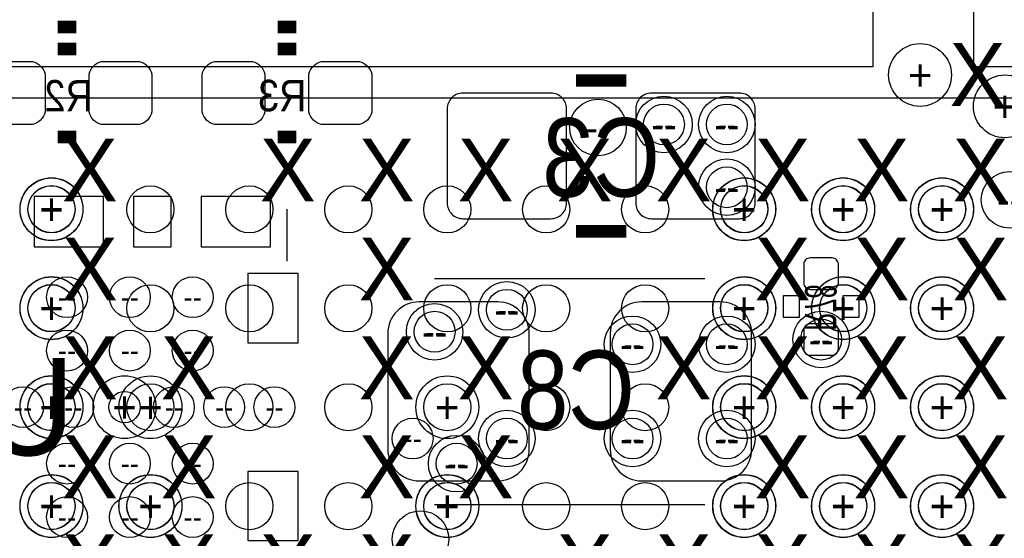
# Model space of a CAD drawing. Extents: x -22 to 398, y -34 to 263.
# Tile 18 of 48: x 27.37 to 35.33, y 29.5 to 33.7. Entities that reach past the tile are written whole.
import ezdxf
from ezdxf.enums import TextEntityAlignment as Align

# ---------------------------------------------------------------- set-up
doc = ezdxf.new("R2010")
doc.units = 0
for name, color, linetype in [('ASSY_BOT', 211, 'CONTINUOUS'), ('BOT', 153, 'CONTINUOUS'), ('DRILL', 254, 'CONTINUOUS'), ('SILK_BOT', 120, 'CONTINUOUS'), ('SILK_TOP', 211, 'CONTINUOUS'), ('TOP', 5, 'CONTINUOUS')]:
    doc.layers.add(name, color=color, linetype=linetype)

# ---------------------------------------------------------------- blocks, each defined once
blk = doc.blocks.new('FIGURE_CIRCLE')
blk.add_circle((0, 0), 0.5)

msp = doc.modelspace()

# ---------------------------------------------------------------- linework, layer by layer
at = {"layer": 'BOT'}
for points in [[(27.171904, 33.35782), (27.476704, 33.35782, -0.294587), (27.578304, 33.25622), (27.578304, 32.95142, -0.294587), (27.476704, 32.84982), (27.171904, 32.84982, -0.294587), (27.070304, 32.95142), (27.070304, 33.25622, -0.294587)], [(28.035504, 33.35782), (28.340304, 33.35782, -0.294587), (28.441904, 33.25622), (28.441904, 32.95142, -0.294587), (28.340304, 32.84982), (28.035504, 32.84982, -0.294587), (27.933904, 32.95142), (27.933904, 33.25622, -0.294587)], [(29.254704, 32.84982), (28.949904, 32.84982, -0.294587), (28.848304, 32.95142), (28.848304, 33.25622, -0.294587), (28.949904, 33.35782), (29.254704, 33.35782, -0.294587), (29.356304, 33.25622), (29.356304, 32.95142, -0.294587)], [(30.118304, 32.84982), (29.813504, 32.84982, -0.294587), (29.711904, 32.95142), (29.711904, 33.25622, -0.294587), (29.813504, 33.35782), (30.118304, 33.35782, -0.294587), (30.219904, 33.25622), (30.219904, 32.95142, -0.294587)], [(30.829504, 32.97682), (30.829504, 32.21482, 0.414214), (30.956504, 32.08782), (31.667704, 32.08782, 0.414214), (31.794704, 32.21482), (31.794704, 32.97682, 0.414214), (31.667704, 33.10382), (30.956504, 33.10382, 0.414214)], [(32.353504, 32.97682), (32.353504, 32.21482, 0.414214), (32.480504, 32.08782), (33.191704, 32.08782, 0.414214), (33.318704, 32.21482), (33.318704, 32.97682, 0.414214), (33.191704, 33.10382), (32.480504, 33.10382, 0.414214)], [(33.941004, 31.51632, 0.414214), (33.991804, 31.56712), (33.991804, 31.71952, 0.414214), (33.941004, 31.77032), (33.763204, 31.77032, 0.414214), (33.712404, 31.71952), (33.712404, 31.56712, 0.414214), (33.763204, 31.51632)], [(30.349444, 31.16072), (30.349444, 30.22092, 0.414214), (30.603444, 29.96692), (31.238444, 29.96692, 0.414214), (31.492444, 30.22092), (31.492444, 31.16072, 0.414214), (31.238444, 31.41472), (30.603444, 31.41472, 0.414214)], [(32.147764, 31.16072), (32.147764, 30.22092, 0.414214), (32.401764, 29.96692), (33.036764, 29.96692, 0.414214), (33.290764, 30.22092), (33.290764, 31.16072, 0.414214), (33.036764, 31.41472), (32.401764, 31.41472, 0.414214)], [(33.763204, 31.23692, 0.414214), (33.712404, 31.18612), (33.712404, 31.03372, 0.414214), (33.763204, 30.98292), (33.941004, 30.98292, 0.414214), (33.991804, 31.03372), (33.991804, 31.18612, 0.414214), (33.941004, 31.23692)]]:
    msp.add_lwpolyline(points, format="xyb", close=True, dxfattribs=at)
for points in [[(28.05049, 31.860744), (28.05049, 32.267144), (27.49169, 32.267144), (27.49169, 31.860744)], [(28.598622, 31.860744), (28.598622, 32.267144), (28.293822, 32.267144), (28.293822, 31.860744)], [(29.4005, 31.860744), (29.4005, 32.267144), (28.8417, 32.267144), (28.8417, 31.860744)], [(29.217874, 31.08452), (29.624274, 31.08452), (29.624274, 31.64332), (29.217874, 31.64332)], [(29.217874, 29.48432), (29.624274, 29.48432), (29.624274, 30.04312), (29.217874, 30.04312)]]:
    msp.add_lwpolyline(points, close=True, dxfattribs=at)
msp.add_circle((28.221178, 30.56382), 0.127, dxfattribs=at)
at = {"layer": 'SILK_BOT', "const_width": 0.1016}
for points in [[(27.679904, 33.63722), (27.832304, 33.63722)], [(29.457904, 33.63722), (29.610304, 33.63722)], [(27.679904, 33.45942), (27.832304, 33.45942)], [(29.610304, 33.45942), (29.457904, 33.45942)], [(32.277304, 33.20542), (31.870904, 33.20542)], [(27.679904, 32.74822), (27.832304, 32.74822)], [(29.610304, 32.74822), (29.457904, 32.74822)], [(32.277304, 31.98622), (31.870904, 31.98622)]]:
    msp.add_lwpolyline(points, dxfattribs=at)
at = {"layer": 'SILK_BOT'}
for points in [[(29.536136, 31.743904), (29.536136, 32.163766)], [(30.727904, 31.60522), (32.912304, 31.60522)], [(30.727904, 29.77642), (32.912304, 29.77642)]]:
    msp.add_lwpolyline(points, dxfattribs=at)
for points in [[(33.547304, 31.46552), (33.674304, 31.46552), (33.674304, 31.28772), (33.547304, 31.28772)], [(34.029904, 31.46552), (34.156904, 31.46552), (34.156904, 31.28772), (34.029904, 31.28772)]]:
    msp.add_lwpolyline(points, close=True, dxfattribs=at)
at = {"layer": 'SILK_TOP'}
for points in [[(23.271988, 33.318704), (34.27222, 33.318704), (34.27222, 44.318936), (23.271988, 44.318936), (23.271988, 33.318704)], [(46.08322, 44.318936), (35.082988, 44.318936), (35.082988, 33.318704), (46.08322, 33.318704), (46.08322, 44.318936)], [(25.129998, 33.062926), (25.129998, 12.062714), (46.13021, 12.062714), (46.13021, 33.062926), (25.129998, 33.062926)]]:
    msp.add_lwpolyline(points, dxfattribs=at)
at = {"layer": 'TOP'}
for centre in [(27.63012, 32.16275), (28.43022, 32.16275), (29.230066, 32.16275), (30.030166, 32.16275), (30.830012, 32.16275), (31.630112, 32.16275), (32.430212, 32.16275), (33.230058, 32.16275), (34.030158, 32.16275), (34.830004, 32.16275), (27.63012, 31.362904), (28.43022, 31.362904), (29.230066, 31.362904), (30.030166, 31.362904), (30.830012, 31.362904), (31.630112, 31.362904), (32.430212, 31.362904), (33.230058, 31.362904), (34.030158, 31.362904), (34.830004, 31.362904), (27.63012, 30.562804), (28.43022, 30.562804), (29.230066, 30.562804), (30.030166, 30.562804), (30.830012, 30.562804), (31.630112, 30.562804), (32.430212, 30.562804), (33.230058, 30.562804), (34.030158, 30.562804), (34.830004, 30.562804), (27.63012, 29.762704), (28.43022, 29.762704), (29.230066, 29.762704), (30.030166, 29.762704), (30.830012, 29.762704), (31.630112, 29.762704), (32.430212, 29.762704), (33.230058, 29.762704), (34.030158, 29.762704), (34.830004, 29.762704)]:
    msp.add_circle(centre, 0.1905, dxfattribs=at)

# ---------------------------------------------------------------- block references
at = {"layer": 'DRILL'}
for p, xscale, yscale in [((34.652204, 33.24987), 0.508, 0.508), ((35.338004, 32.99587), 0.508, 0.508), ((32.048704, 32.82442), 0.4572, 0.4572), ((32.582104, 32.84982), 0.4572, 0.4572), ((33.090104, 32.84982), 0.4572, 0.4572), ((32.582104, 32.84982), 0.3302, 0.3302), ((33.090104, 32.84982), 0.3302, 0.3302), ((33.090104, 32.34182), 0.4572, 0.4572), ((33.090104, 32.34182), 0.3302, 0.3302), ((27.63012, 32.16275), 0.508, 0.508), ((27.630374, 32.165036), 0.508, 0.508), ((33.229804, 32.16275), 0.508, 0.508), ((33.231074, 32.165036), 0.508, 0.508), ((34.029904, 32.16275), 0.508, 0.508), ((34.031174, 32.165036), 0.508, 0.508), ((34.830004, 32.16275), 0.508, 0.508), ((34.831274, 32.165036), 0.508, 0.508), ((35.376104, 32.24022), 0.4572, 0.4572), ((27.630374, 32.165036), 0.381, 0.381), ((33.231074, 32.165036), 0.381, 0.381), ((34.031174, 32.165036), 0.381, 0.381), ((34.831274, 32.165036), 0.381, 0.381), ((27.63012, 31.362904), 0.508, 0.508), ((27.630374, 31.364936), 0.508, 0.508), ((27.756104, 31.45282), 0.3302, 0.3302), ((28.264104, 31.45282), 0.3302, 0.3302), ((28.772104, 31.45282), 0.3302, 0.3302), ((33.229804, 31.362904), 0.508, 0.508), ((33.231074, 31.364936), 0.508, 0.508), ((34.029904, 31.362904), 0.508, 0.508), ((34.031174, 31.364936), 0.508, 0.508), ((34.830004, 31.362904), 0.508, 0.508), ((34.831274, 31.364936), 0.508, 0.508), ((27.630374, 31.364936), 0.381, 0.381), ((31.312104, 31.35122), 0.4572, 0.4572), ((33.231074, 31.364936), 0.381, 0.381), ((34.031174, 31.364936), 0.381, 0.381), ((34.831274, 31.364936), 0.381, 0.381), ((31.312104, 31.35122), 0.3302, 0.3302), ((30.727904, 31.17342), 0.4572, 0.4572), ((30.727904, 31.17342), 0.3302, 0.3302), ((32.328104, 31.07182), 0.4572, 0.4572), ((33.090104, 31.07182), 0.4572, 0.4572), ((33.852104, 31.10992), 0.4572, 0.4572), ((32.328104, 31.07182), 0.3302, 0.3302), ((33.090104, 31.07182), 0.3302, 0.3302), ((33.852104, 31.10992), 0.3302, 0.3302), ((27.756104, 31.02102), 0.3302, 0.3302), ((28.264104, 31.02102), 0.3302, 0.3302), ((28.772104, 31.02102), 0.3302, 0.3302), ((27.63012, 30.56255), 0.508, 0.508), ((27.630374, 30.564836), 0.508, 0.508), ((28.221178, 30.56382), 0.508, 0.508), ((28.43022, 30.562804), 0.508, 0.508), ((30.830012, 30.562804), 0.508, 0.508), ((33.229804, 30.56255), 0.508, 0.508), ((33.231074, 30.564836), 0.508, 0.508), ((34.029904, 30.56255), 0.508, 0.508), ((34.031174, 30.564836), 0.508, 0.508), ((34.830004, 30.56255), 0.508, 0.508), ((34.831274, 30.564836), 0.508, 0.508), ((27.400504, 30.56382), 0.3302, 0.3302), ((27.630374, 30.564836), 0.381, 0.381), ((27.806904, 30.56382), 0.3302, 0.3302), ((28.619704, 30.56382), 0.3302, 0.3302), ((29.026104, 30.56382), 0.3302, 0.3302), ((29.432504, 30.56382), 0.3302, 0.3302), ((33.231074, 30.564836), 0.381, 0.381), ((34.031174, 30.564836), 0.381, 0.381), ((34.831274, 30.564836), 0.381, 0.381), ((31.312104, 30.30982), 0.4572, 0.4572), ((32.328104, 30.30982), 0.4572, 0.4572), ((33.090104, 30.30982), 0.4572, 0.4572), ((30.550104, 30.30982), 0.3302, 0.3302), ((31.312104, 30.30982), 0.3302, 0.3302), ((32.328104, 30.30982), 0.3302, 0.3302), ((33.090104, 30.30982), 0.3302, 0.3302), ((30.905704, 30.10662), 0.4572, 0.4572), ((27.756104, 30.10662), 0.3302, 0.3302), ((28.264104, 30.10662), 0.3302, 0.3302), ((28.772104, 30.10662), 0.3302, 0.3302), ((30.905704, 30.10662), 0.3302, 0.3302), ((27.63012, 29.762704), 0.508, 0.508), ((27.630374, 29.764736), 0.508, 0.508), ((28.43022, 29.762704), 0.508, 0.508), ((28.430474, 29.764736), 0.508, 0.508), ((30.830012, 29.762704), 0.508, 0.508), ((30.830774, 29.764736), 0.508, 0.508), ((33.229804, 29.762704), 0.508, 0.508), ((33.231074, 29.764736), 0.508, 0.508), ((34.029904, 29.762704), 0.508, 0.508), ((34.031174, 29.764736), 0.508, 0.508), ((34.830004, 29.762704), 0.508, 0.508), ((34.831274, 29.764736), 0.508, 0.508), ((27.630374, 29.764736), 0.381, 0.381), ((28.430474, 29.764736), 0.381, 0.381), ((30.830774, 29.764736), 0.381, 0.381), ((33.231074, 29.764736), 0.381, 0.381), ((34.031174, 29.764736), 0.381, 0.381), ((34.831274, 29.764736), 0.381, 0.381), ((27.756104, 29.67482), 0.3302, 0.3302), ((28.264104, 29.67482), 0.3302, 0.3302), ((28.772104, 29.67482), 0.3302, 0.3302), ((30.613604, 29.49702), 0.4572, 0.4572)]:
    msp.add_blockref('FIGURE_CIRCLE', p, dxfattribs=dict(at, xscale=xscale, yscale=yscale))

# ---------------------------------------------------------------- texts
at = {"layer": 'ASSY_BOT', "text_generation_flag": 2}
for s, height, width, p in [('R2', 0.254, 0.9, (27.768804, 32.954722)), ('R3', 0.254, 0.9, (29.496004, 32.9565)), ('C3', 0.635, 0.8784, (32.074104, 32.26562)), ('C8', 0.635, 0.8784, (31.870904, 30.38602))]:
    msp.add_text(s, height=height, dxfattribs=dict(at, width=width)).set_placement(p, align=Align.CENTER)
at = {"layer": 'ASSY_BOT', "text_generation_flag": 2, "width": 0.6}
msp.add_text('R78', height=0.254, rotation=270, dxfattribs=at).set_placement((33.722564, 31.369), align=Align.CENTER)
at = {"layer": 'ASSY_BOT', "text_generation_flag": 2}
msp.add_text('U1', height=0.786892, dxfattribs=at).set_placement((27.146504, 30.174438), align=Align.CENTER)
at = {"layer": 'DRILL'}
for s, height, p in [('X', 0.508, (35.117024, 33.253172)), ('+', 0.254, (34.652204, 33.24987)), ('+', 0.254, (35.338004, 32.99587)), ('--', 0.2286, (32.048704, 32.82442)), ('--', 0.2286, (32.582104, 32.84982)), ('--', 0.1651, (32.582104, 32.84982)), ('--', 0.2286, (33.090104, 32.84982)), ('--', 0.1651, (33.090104, 32.84982)), ('X', 0.508, (27.940254, 32.48152)), ('X', 0.508, (29.540454, 32.48152)), ('X', 0.508, (30.340554, 32.48152)), ('X', 0.508, (31.140654, 32.48152)), ('X', 0.508, (31.940754, 32.48152)), ('X', 0.508, (32.740854, 32.48152)), ('X', 0.508, (33.540954, 32.48152)), ('X', 0.508, (34.341054, 32.48152)), ('X', 0.508, (35.141154, 32.48152)), ('--', 0.2286, (33.090104, 32.34182)), ('--', 0.1651, (33.090104, 32.34182)), ('+', 0.254, (27.63012, 32.16275)), ('+', 0.254, (27.630374, 32.165036)), ('+', 0.254, (33.229804, 32.16275)), ('+', 0.254, (33.231074, 32.165036)), ('+', 0.254, (34.029904, 32.16275)), ('+', 0.254, (34.031174, 32.165036)), ('+', 0.254, (34.830004, 32.16275)), ('+', 0.254, (34.831274, 32.165036)), ('+', 0.1905, (27.630374, 32.165036)), ('+', 0.1905, (33.231074, 32.165036)), ('+', 0.1905, (34.031174, 32.165036)), ('+', 0.1905, (34.831274, 32.165036)), ('--', 0.2286, (35.376104, 32.24022)), ('X', 0.508, (27.940254, 31.68142)), ('X', 0.508, (30.340554, 31.68142)), ('X', 0.508, (33.540954, 31.68142)), ('X', 0.508, (34.341054, 31.68142)), ('X', 0.508, (35.141154, 31.68142)), ('+', 0.254, (27.63012, 31.362904)), ('+', 0.254, (27.630374, 31.364936)), ('+', 0.254, (33.229804, 31.362904)), ('+', 0.254, (33.231074, 31.364936)), ('+', 0.254, (34.029904, 31.362904)), ('+', 0.254, (34.031174, 31.364936)), ('+', 0.254, (34.830004, 31.362904)), ('+', 0.254, (34.831274, 31.364936)), ('+', 0.1905, (27.630374, 31.364936)), ('--', 0.1651, (27.756104, 31.45282)), ('--', 0.1651, (28.264104, 31.45282)), ('--', 0.1651, (28.772104, 31.45282)), ('+', 0.1905, (33.231074, 31.364936)), ('+', 0.1905, (34.031174, 31.364936)), ('+', 0.1905, (34.831274, 31.364936)), ('--', 0.2286, (31.312104, 31.35122)), ('--', 0.1651, (31.312104, 31.35122)), ('X', 0.508, (27.940254, 30.88132)), ('X', 0.508, (28.740354, 30.88132)), ('X', 0.508, (30.340554, 30.88132)), ('--', 0.2286, (30.727904, 31.17342)), ('--', 0.1651, (30.727904, 31.17342)), ('X', 0.508, (31.140654, 30.88132)), ('X', 0.508, (32.740854, 30.88132)), ('X', 0.508, (33.540954, 30.88132)), ('X', 0.508, (34.341054, 30.88132)), ('X', 0.508, (35.141154, 30.88132)), ('--', 0.2286, (32.328104, 31.07182)), ('--', 0.1651, (32.328104, 31.07182)), ('--', 0.2286, (33.090104, 31.07182)), ('--', 0.1651, (33.090104, 31.07182)), ('--', 0.2286, (33.852104, 31.10992)), ('--', 0.1651, (33.852104, 31.10992)), ('--', 0.1651, (27.756104, 31.02102)), ('--', 0.1651, (28.264104, 31.02102)), ('--', 0.1651, (28.772104, 31.02102)), ('+', 0.254, (27.63012, 30.56255)), ('+', 0.254, (27.630374, 30.564836)), ('+', 0.254, (28.221178, 30.56382)), ('+', 0.254, (28.43022, 30.562804)), ('+', 0.254, (30.830012, 30.562804)), ('+', 0.254, (33.229804, 30.56255)), ('+', 0.254, (33.231074, 30.564836)), ('+', 0.254, (34.029904, 30.56255)), ('+', 0.254, (34.031174, 30.564836)), ('+', 0.254, (34.830004, 30.56255)), ('+', 0.254, (34.831274, 30.564836)), ('+', 0.1905, (27.630374, 30.564836)), ('+', 0.1905, (33.231074, 30.564836)), ('+', 0.1905, (34.031174, 30.564836)), ('+', 0.1905, (34.831274, 30.564836)), ('--', 0.1651, (27.400504, 30.56382)), ('--', 0.1651, (27.806904, 30.56382)), ('--', 0.1651, (28.619704, 30.56382)), ('--', 0.1651, (29.026104, 30.56382)), ('--', 0.1651, (29.432504, 30.56382)), ('X', 0.508, (27.940254, 30.08122)), ('X', 0.508, (28.740354, 30.08122)), ('X', 0.508, (30.340554, 30.08122)), ('X', 0.508, (31.140654, 30.08122)), ('X', 0.508, (33.540954, 30.08122)), ('X', 0.508, (34.341054, 30.08122)), ('X', 0.508, (35.141154, 30.08122)), ('--', 0.1651, (30.550104, 30.30982)), ('--', 0.2286, (31.312104, 30.30982)), ('--', 0.1651, (31.312104, 30.30982)), ('--', 0.2286, (32.328104, 30.30982)), ('--', 0.1651, (32.328104, 30.30982)), ('--', 0.2286, (33.090104, 30.30982)), ('--', 0.1651, (33.090104, 30.30982)), ('--', 0.1651, (27.756104, 30.10662)), ('--', 0.1651, (28.264104, 30.10662)), ('--', 0.1651, (28.772104, 30.10662)), ('--', 0.2286, (30.905704, 30.10662)), ('--', 0.1651, (30.905704, 30.10662)), ('+', 0.254, (27.63012, 29.762704)), ('+', 0.254, (27.630374, 29.764736)), ('+', 0.254, (28.43022, 29.762704)), ('+', 0.254, (28.430474, 29.764736)), ('+', 0.254, (30.830012, 29.762704)), ('+', 0.254, (30.830774, 29.764736)), ('+', 0.254, (33.229804, 29.762704)), ('+', 0.254, (33.231074, 29.764736)), ('+', 0.254, (34.029904, 29.762704)), ('+', 0.254, (34.031174, 29.764736)), ('+', 0.254, (34.830004, 29.762704)), ('+', 0.254, (34.831274, 29.764736)), ('+', 0.1905, (27.630374, 29.764736)), ('+', 0.1905, (28.430474, 29.764736)), ('+', 0.1905, (30.830774, 29.764736)), ('+', 0.1905, (33.231074, 29.764736)), ('+', 0.1905, (34.031174, 29.764736)), ('+', 0.1905, (34.831274, 29.764736)), ('--', 0.1651, (27.756104, 29.67482)), ('--', 0.1651, (28.264104, 29.67482)), ('--', 0.1651, (28.772104, 29.67482)), ('X', 0.508, (27.940254, 29.28112)), ('X', 0.508, (28.740354, 29.28112)), ('X', 0.508, (29.540454, 29.28112)), ('X', 0.508, (30.340554, 29.28112)), ('X', 0.508, (31.940754, 29.28112)), ('X', 0.508, (32.740854, 29.28112)), ('X', 0.508, (33.540954, 29.28112)), ('X', 0.508, (34.341054, 29.28112)), ('X', 0.508, (35.141154, 29.28112))]:
    msp.add_text(s, height=height, dxfattribs=at).set_placement(p, align=Align.MIDDLE_CENTER)

doc.saveas('drawing.dxf')
